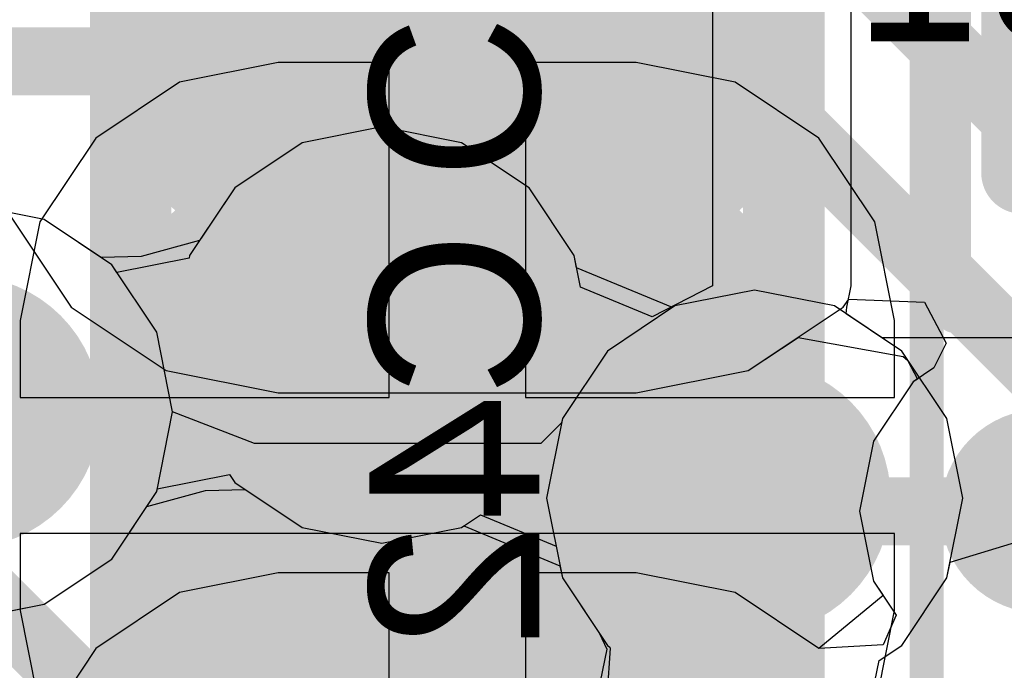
# Model space of a CAD drawing. Header units: millimetres. Extents: x -2 to 68, y -2 to 27.4.
# Tile 84 of 256: x 19.6 to 21.1, y 5.3 to 6.3. Entities that reach past the tile are written whole.
import ezdxf

# ---------------------------------------------------------------- set-up
doc = ezdxf.new("R2010")
doc.units = ezdxf.units.MM
for name, color, linetype in [('BottomLayer', 5, 'Continuous'), ('BottomPaste', 16, 'Continuous'), ('BottomSolder', 6, 'Continuous'), ('DrillGuide', 244, 'Continuous'), ('Mechanical10', 56, 'Continuous'), ('Mechanical13', 56, 'Continuous'), ('Mechanical15', 56, 'Continuous'), ('Mechanical17', 56, 'Continuous'), ('Mechanical2', 216, 'Continuous'), ('Mechanical6', 56, 'Continuous'), ('MidLayer1', 16, 'Continuous'), ('MidLayer2', 76, 'Continuous'), ('MidLayer3', 90, 'Continuous'), ('MidLayer4', 156, 'Continuous'), ('MidLayer5', 130, 'Continuous'), ('MidLayer6', 216, 'Continuous'), ('MidLayer7', 6, 'Continuous'), ('MidLayer8', 54, 'Continuous'), ('MultiLayer', 9, 'Continuous'), ('TopLayer', 1, 'Continuous'), ('TopPaste', 8, 'Continuous'), ('TopSolder', 216, 'Continuous'), ('ViaHoleLayer', 16, 'Continuous')]:
    doc.layers.add(name, color=color, linetype=linetype)

# ---------------------------------------------------------------- blocks, each defined once
blk = doc.blocks.new('CAP_0201_B_316')
at = {"layer": 'BottomLayer', "const_width": 0.0806}
for points in [[(-0.3897, 0.0894, 1), (-0.3091, 0.0894, 1)], [(-0.2409, 0.0894, 1), (-0.1603, 0.0894, 1)], [(0.1603, 0.0894, 1), (0.2409, 0.0894, 1)], [(0.3091, 0.0894, 1), (0.3897, 0.0894, 1)], [(-0.3897, -0.0894, 1), (-0.3091, -0.0894, 1)], [(-0.2409, -0.0894, 1), (-0.1603, -0.0894, 1)], [(0.1603, -0.0894, 1), (0.2409, -0.0894, 1)], [(0.3091, -0.0894, 1), (0.3897, -0.0894, 1)]]:
    blk.add_lwpolyline(points, format="xyb", close=True, dxfattribs=at)
at = {"layer": 'BottomLayer'}
for points in [[(-0.2006, 0.17), (-0.3494, 0.17), (-0.2006, -0.17), (-0.3494, -0.17)], [(0.2006, -0.17), (0.3494, -0.17), (0.2006, 0.17), (0.3494, 0.17)], [(-0.12, 0.0894), (-0.43, 0.0894), (-0.12, -0.0894), (-0.43, -0.0894)], [(0.12, -0.0894), (0.43, -0.0894), (0.12, 0.0894), (0.43, 0.0894)]]:
    blk.add_solid(points, dxfattribs=at)
at = {"layer": 'BottomPaste', "const_width": 0.0806}
for points in [[(-0.3897, 0.0894, 1), (-0.3091, 0.0894, 1)], [(-0.2409, 0.0894, 1), (-0.1603, 0.0894, 1)], [(0.1603, 0.0894, 1), (0.2409, 0.0894, 1)], [(0.3091, 0.0894, 1), (0.3897, 0.0894, 1)], [(-0.3897, -0.0894, 1), (-0.3091, -0.0894, 1)], [(-0.2409, -0.0894, 1), (-0.1603, -0.0894, 1)], [(0.1603, -0.0894, 1), (0.2409, -0.0894, 1)], [(0.3091, -0.0894, 1), (0.3897, -0.0894, 1)]]:
    blk.add_lwpolyline(points, format="xyb", close=True, dxfattribs=at)
at = {"layer": 'BottomPaste'}
for points in [[(-0.2006, 0.17), (-0.3494, 0.17), (-0.2006, -0.17), (-0.3494, -0.17)], [(0.2006, -0.17), (0.3494, -0.17), (0.2006, 0.17), (0.3494, 0.17)], [(-0.12, 0.0894), (-0.43, 0.0894), (-0.12, -0.0894), (-0.43, -0.0894)], [(0.12, -0.0894), (0.43, -0.0894), (0.12, 0.0894), (0.43, 0.0894)]]:
    blk.add_solid(points, dxfattribs=at)
at = {"layer": 'BottomSolder', "const_width": 0.0806}
for points in [[(-0.3897, 0.0894, 1), (-0.3091, 0.0894, 1)], [(-0.2409, 0.0894, 1), (-0.1603, 0.0894, 1)], [(0.1603, 0.0894, 1), (0.2409, 0.0894, 1)], [(0.3091, 0.0894, 1), (0.3897, 0.0894, 1)], [(-0.3897, -0.0894, 1), (-0.3091, -0.0894, 1)], [(-0.2409, -0.0894, 1), (-0.1603, -0.0894, 1)], [(0.1603, -0.0894, 1), (0.2409, -0.0894, 1)], [(0.3091, -0.0894, 1), (0.3897, -0.0894, 1)]]:
    blk.add_lwpolyline(points, format="xyb", close=True, dxfattribs=at)
at = {"layer": 'BottomSolder'}
for points in [[(-0.2006, 0.17), (-0.3494, 0.17), (-0.2006, -0.17), (-0.3494, -0.17)], [(0.2006, -0.17), (0.3494, -0.17), (0.2006, 0.17), (0.3494, 0.17)], [(-0.12, 0.0894), (-0.43, 0.0894), (-0.12, -0.0894), (-0.43, -0.0894)], [(0.12, -0.0894), (0.43, -0.0894), (0.12, 0.0894), (0.43, 0.0894)]]:
    blk.add_solid(points, dxfattribs=at)
at = {"layer": 'Mechanical10', "const_width": 0.12}
for points in [[(-0.32, 0.17), (0.32, 0.17)], [(-0.32, 0.17), (-0.32, -0.17)], [(0.32, 0.17), (0.32, -0.17)], [(-0.32, -0.17), (0.32, -0.17)]]:
    blk.add_lwpolyline(points, dxfattribs=at)
at = {"layer": 'Mechanical10', "const_width": 0.06}
for points in [[(-0.35, 0.17, 1), (-0.29, 0.17, 1)], [(-0.35, 0.17, 1), (-0.29, 0.17, 1)], [(0.29, 0.17, 1), (0.35, 0.17, 1)], [(0.29, 0.17, 1), (0.35, 0.17, 1)], [(-0.35, -0.17, 1), (-0.29, -0.17, 1)], [(-0.35, -0.17, 1), (-0.29, -0.17, 1)], [(0.29, -0.17, 1), (0.35, -0.17, 1)], [(0.29, -0.17, 1), (0.35, -0.17, 1)]]:
    blk.add_lwpolyline(points, format="xyb", close=True, dxfattribs=at)
at = {"layer": 'Mechanical6', "const_width": 0.05}
for points in [[(-0.53, 0.27), (0.53, 0.27)], [(-0.53, 0.27), (-0.53, -0.27)], [(0.53, 0.27), (0.53, -0.27)], [(0, 0.135), (0, -0.135)], [(-0.135, 0), (0.135, 0)], [(-0.53, -0.27), (0.53, -0.27)]]:
    blk.add_lwpolyline(points, dxfattribs=at)
at = {"layer": 'Mechanical6'}
for points, const_width in [([(-0.5425, 0.27, 1), (-0.5175, 0.27, 1)], 0.025), ([(-0.5425, 0.27, 1), (-0.5175, 0.27, 1)], 0.025), ([(0.5175, 0.27, 1), (0.5425, 0.27, 1)], 0.025), ([(0.5175, 0.27, 1), (0.5425, 0.27, 1)], 0.025), ([(-0.0125, 0.135, 1), (0.0125, 0.135, 1)], 0.025), ([(0.1013, 0, 1), (-0.1013, 0, 1)], 0.05), ([(-0.1475, 0, 1), (-0.1225, 0, 1)], 0.025), ([(-0.1138, 0, 1), (-0.0888, 0, 1)], 0.025), ([(0.0888, 0, 1), (0.1138, 0, 1)], 0.025), ([(0.1225, 0, 1), (0.1475, 0, 1)], 0.025), ([(-0.0125, -0.135, 1), (0.0125, -0.135, 1)], 0.025), ([(-0.5425, -0.27, 1), (-0.5175, -0.27, 1)], 0.025), ([(-0.5425, -0.27, 1), (-0.5175, -0.27, 1)], 0.025), ([(0.5175, -0.27, 1), (0.5425, -0.27, 1)], 0.025), ([(0.5175, -0.27, 1), (0.5425, -0.27, 1)], 0.025)]:
    blk.add_lwpolyline(points, format="xyb", close=True, dxfattribs=dict(at, const_width=const_width))
blk = doc.blocks.new('CAP_0603_411')
at = {"layer": 'Mechanical13', "const_width": 0.12}
for points in [[(-0.88, 0.48), (0.88, 0.48)], [(-0.88, 0.48), (-0.88, -0.48)], [(-0.88, -0.48), (0.88, -0.48)]]:
    blk.add_lwpolyline(points, dxfattribs=at)
at = {"layer": 'Mechanical13', "const_width": 0.06}
for points in [[(-0.91, 0.48, 1), (-0.85, 0.48, 1)], [(-0.91, 0.48, 1), (-0.85, 0.48, 1)], [(-0.91, -0.48, 1), (-0.85, -0.48, 1)], [(-0.91, -0.48, 1), (-0.85, -0.48, 1)]]:
    blk.add_lwpolyline(points, format="xyb", close=True, dxfattribs=at)
at = {"layer": 'Mechanical15'}
for points, const_width in [([(0.25, 0, 1), (-0.25, 0, 1)], 0.05), ([(-0.3575, 0, 1), (-0.3325, 0, 1)], 0.025), ([(-0.2625, 0, 1), (-0.2375, 0, 1)], 0.025)]:
    blk.add_lwpolyline(points, format="xyb", close=True, dxfattribs=dict(at, const_width=const_width))
at = {"layer": 'Mechanical15', "const_width": 0.05}
for points in [[(-0.345, 0), (0.345, 0)], [(-1.39, -0.69), (1.39, -0.69)]]:
    blk.add_lwpolyline(points, dxfattribs=at)
at = {"layer": 'TopLayer', "const_width": 0.2219}
for points in [[(-1.0741, 0.2631, 1), (-0.8522, 0.2631, 1)], [(-0.6478, 0.2631, 1), (-0.4259, 0.2631, 1)], [(-1.0741, -0.2631, 1), (-0.8522, -0.2631, 1)], [(-0.6478, -0.2631, 1), (-0.4259, -0.2631, 1)]]:
    blk.add_lwpolyline(points, format="xyb", close=True, dxfattribs=at)
at = {"layer": 'TopLayer'}
for points in [[(-0.5369, 0.485), (-0.9632, 0.485), (-0.5369, -0.485), (-0.9632, -0.485)], [(-0.315, 0.2631), (-1.185, 0.2631), (-0.315, -0.2631), (-1.185, -0.2631)]]:
    blk.add_solid(points, dxfattribs=at)
at = {"layer": 'TopPaste', "const_width": 0.2219}
for points in [[(-1.0741, 0.2631, 1), (-0.8522, 0.2631, 1)], [(-0.6478, 0.2631, 1), (-0.4259, 0.2631, 1)], [(-1.0741, -0.2631, 1), (-0.8522, -0.2631, 1)], [(-0.6478, -0.2631, 1), (-0.4259, -0.2631, 1)]]:
    blk.add_lwpolyline(points, format="xyb", close=True, dxfattribs=at)
at = {"layer": 'TopPaste'}
for points in [[(-0.5369, 0.485), (-0.9632, 0.485), (-0.5369, -0.485), (-0.9632, -0.485)], [(-0.315, 0.2631), (-1.185, 0.2631), (-0.315, -0.2631), (-1.185, -0.2631)]]:
    blk.add_solid(points, dxfattribs=at)
at = {"layer": 'TopSolder', "const_width": 0.2219}
for points in [[(-1.0741, 0.2631, 1), (-0.8522, 0.2631, 1)], [(-0.6478, 0.2631, 1), (-0.4259, 0.2631, 1)], [(-1.0741, -0.2631, 1), (-0.8522, -0.2631, 1)], [(-0.6478, -0.2631, 1), (-0.4259, -0.2631, 1)]]:
    blk.add_lwpolyline(points, format="xyb", close=True, dxfattribs=at)
at = {"layer": 'TopSolder'}
for points in [[(-0.5369, 0.485), (-0.9632, 0.485), (-0.5369, -0.485), (-0.9632, -0.485)], [(-0.315, 0.2631), (-1.185, 0.2631), (-0.315, -0.2631), (-1.185, -0.2631)]]:
    blk.add_solid(points, dxfattribs=at)
blk = doc.blocks.new('CAP_0603_B_412')
at = {"layer": 'BottomLayer', "const_width": 0.2219}
for points in [[(0.4259, 0.2631, 1), (0.6478, 0.2631, 1)], [(0.4259, -0.2631, 1), (0.6478, -0.2631, 1)]]:
    blk.add_lwpolyline(points, format="xyb", close=True, dxfattribs=at)
at = {"layer": 'BottomLayer'}
for points in [[(0.5369, -0.485), (0.9632, -0.485), (0.5369, 0.485), (0.9632, 0.485)], [(0.315, -0.2631), (1.185, -0.2631), (0.315, 0.2631), (1.185, 0.2631)]]:
    blk.add_solid(points, dxfattribs=at)
at = {"layer": 'BottomPaste', "const_width": 0.2219}
for points in [[(0.4259, 0.2631, 1), (0.6478, 0.2631, 1)], [(0.4259, -0.2631, 1), (0.6478, -0.2631, 1)]]:
    blk.add_lwpolyline(points, format="xyb", close=True, dxfattribs=at)
at = {"layer": 'BottomPaste'}
for points in [[(0.5369, -0.485), (0.9632, -0.485), (0.5369, 0.485), (0.9632, 0.485)], [(0.315, -0.2631), (1.185, -0.2631), (0.315, 0.2631), (1.185, 0.2631)]]:
    blk.add_solid(points, dxfattribs=at)
at = {"layer": 'BottomSolder', "const_width": 0.2219}
for points in [[(0.4259, 0.2631, 1), (0.6478, 0.2631, 1)], [(0.4259, -0.2631, 1), (0.6478, -0.2631, 1)]]:
    blk.add_lwpolyline(points, format="xyb", close=True, dxfattribs=at)
at = {"layer": 'BottomSolder'}
for points in [[(0.5369, -0.485), (0.9632, -0.485), (0.5369, 0.485), (0.9632, 0.485)], [(0.315, -0.2631), (1.185, -0.2631), (0.315, 0.2631), (1.185, 0.2631)]]:
    blk.add_solid(points, dxfattribs=at)
at = {"layer": 'Mechanical10', "const_width": 0.12}
for points in [[(-0.88, 0.48), (0.88, 0.48)], [(-0.88, -0.48), (0.88, -0.48)]]:
    blk.add_lwpolyline(points, dxfattribs=at)
at = {"layer": 'Mechanical6', "const_width": 0.05}
for points in [[(0, 0.345), (0, -0.345)], [(-0.345, 0), (0.345, 0)], [(-1.39, -0.69), (1.39, -0.69)]]:
    blk.add_lwpolyline(points, dxfattribs=at)
at = {"layer": 'Mechanical6'}
for points, const_width in [([(-0.0125, 0.345, 1), (0.0125, 0.345, 1)], 0.025), ([(0.25, 0, 1), (-0.25, 0, 1)], 0.05), ([(-0.2625, 0, 1), (-0.2375, 0, 1)], 0.025), ([(0.2375, 0, 1), (0.2625, 0, 1)], 0.025), ([(0.3325, 0, 1), (0.3575, 0, 1)], 0.025), ([(-0.0125, -0.345, 1), (0.0125, -0.345, 1)], 0.025)]:
    blk.add_lwpolyline(points, format="xyb", close=True, dxfattribs=dict(at, const_width=const_width))

msp = doc.modelspace()

# ---------------------------------------------------------------- linework, layer by layer
at = {"layer": 'BottomLayer'}
for p, q in [((19.5895, 5.9973), (19.6827, 5.8577)), ((19.5895, 5.9973), (19.6827, 5.8577)), ((20.8173, 5.8577), (20.8252, 5.8696)), ((20.8252, 5.8696), (20.9365, 5.8649)), ((20.9365, 5.8649), (20.9682, 5.8051)), ((19.6827, 5.8577), (19.8223, 5.7645)), ((19.6827, 5.8577), (19.8223, 5.7645)), ((20.6777, 5.7645), (20.8173, 5.8577)), ((20.6777, 5.7645), (20.7509, 5.8133)), ((20.7509, 5.8133), (20.9053, 5.7851)), ((20.9682, 5.8051), (20.9505, 5.7684)), ((20.9053, 5.7851), (20.9118, 5.7797)), ((20.9118, 5.7797), (20.9262, 5.7521)), ((19.8223, 5.7645), (19.9869, 5.7317)), ((19.8223, 5.7645), (19.9869, 5.7317)), ((20.5131, 5.7317), (20.6777, 5.7645)), ((20.5131, 5.7317), (20.6777, 5.7645)), ((20.9505, 5.7684), (20.92, 5.748)), ((20.92, 5.748), (20.8618, 5.6608)), ((20.92, 5.748), (20.8618, 5.6608)), ((20.9262, 5.7521), (20.92, 5.748)), ((19.9869, 5.7317), (20.5131, 5.7317)), ((19.9869, 5.7317), (20.5131, 5.7317)), ((20.8618, 5.6608), (20.8413, 5.558)), ((20.8618, 5.6608), (20.8413, 5.558)), ((20.8413, 5.558), (20.8618, 5.4552)), ((20.8413, 5.558), (20.8618, 5.4552)), ((19.9869, 5.4673), (19.8418, 5.4384)), ((19.9869, 5.4673), (19.8418, 5.4384)), ((20.15, 5.4673), (19.9869, 5.4673)), ((20.15, 5.4673), (19.9869, 5.4673)), ((20.15, 4.975), (20.15, 5.4673)), ((20.15, 4.975), (20.15, 5.4673)), ((20.5131, 5.4673), (20.35, 5.4673)), ((20.35, 5.4673), (20.35, 4.875)), ((20.5131, 5.4673), (20.35, 5.4673)), ((20.35, 5.4673), (20.35, 4.875)), ((20.6582, 5.4384), (20.5131, 5.4673)), ((20.6582, 5.4384), (20.5131, 5.4673)), ((20.8618, 5.4552), (20.8759, 5.4341)), ((20.8618, 5.4552), (20.8951, 5.4054)), ((19.8418, 5.4384), (19.7188, 5.3562)), ((19.8418, 5.4384), (19.7188, 5.3562)), ((20.7812, 5.3562), (20.6582, 5.4384)), ((20.7812, 5.3562), (20.6582, 5.4384)), ((20.8759, 5.4341), (20.7812, 5.3562)), ((20.8951, 5.4054), (20.8758, 5.3619)), ((19.7188, 5.3562), (19.6366, 5.2332)), ((19.7188, 5.3562), (19.6366, 5.2332)), ((20.8758, 5.3619), (20.7812, 5.3562))]:
    msp.add_line(p, q, dxfattribs=at)
for points, const_width in [([(20.25, 6.375), (20.25, 7.058)], 0.25), ([(21.11, 5.558), (21.1568, 5.558)], 0.127)]:
    msp.add_lwpolyline(points, dxfattribs=dict(at, const_width=const_width))
for points, const_width in [([(20.1875, 6.375, 1), (20.3125, 6.375, 1)], 0.125), ([(21.035, 5.558, 1), (21.185, 5.558, 1)], 0.15), ([(21.0782, 5.558, 1), (21.1417, 5.558, 1)], 0.0635)]:
    msp.add_lwpolyline(points, format="xyb", close=True, dxfattribs=dict(at, const_width=const_width))
at = {"layer": 'DrillGuide', "const_width": 0.1}
for points in [[(20.0892, 5.8167, 1), (20.1892, 5.8167, 1)], [(19.4758, 5.7039, 1), (19.5758, 5.7039, 1)], [(20.637, 5.577, 1), (20.737, 5.577, 1)]]:
    msp.add_lwpolyline(points, format="xyb", close=True, dxfattribs=at)
at = {"layer": 'MidLayer1'}
for p, q in [((19.6429, 5.9865), (19.5258, 6.0098)), ((19.7421, 5.9202), (19.6429, 5.9865)), ((19.8084, 5.821), (19.7421, 5.9202)), ((20.687, 5.8829), (20.5699, 5.8596)), ((20.8041, 5.8596), (20.687, 5.8829)), ((20.5699, 5.8596), (20.4707, 5.7933)), ((20.9033, 5.7933), (20.8041, 5.8596)), ((19.8317, 5.7039), (19.8084, 5.821)), ((20.4707, 5.7933), (20.4044, 5.6941)), ((20.9696, 5.6941), (20.9033, 5.7933)), ((19.8084, 5.5869), (19.8317, 5.7039)), ((20.4044, 5.6941), (20.3811, 5.577)), ((20.9929, 5.577), (20.9696, 5.6941)), ((19.7421, 5.4877), (19.8084, 5.5869)), ((20.3811, 5.577), (20.4044, 5.4599)), ((20.9696, 5.4599), (20.9929, 5.577)), ((19.6429, 5.4214), (19.7421, 5.4877)), ((20.4044, 5.4599), (20.459, 5.3783)), ((20.9033, 5.3607), (20.9696, 5.4599)), ((19.5933, 5.4115), (19.6429, 5.4214)), ((20.459, 5.3783), (20.4696, 5.3554)), ((20.4696, 5.3554), (20.443, 5.2265)), ((20.87, 5.3385), (20.9033, 5.3607)), ((20.8434, 5.2096), (20.87, 5.3385))]:
    msp.add_line(p, q, dxfattribs=at)
at = {"layer": 'MidLayer1', "const_width": 0.2}
for points in [[(20.0392, 5.8167, 1), (20.2392, 5.8167, 1)], [(19.4258, 5.7039, 1), (19.6258, 5.7039, 1)], [(20.587, 5.577, 1), (20.787, 5.577, 1)]]:
    msp.add_lwpolyline(points, format="xyb", close=True, dxfattribs=at)
at = {"layer": 'MidLayer2'}
for p, q in [((20.9742, 5.4831), (21.112, 5.5249)), ((20.9696, 5.4599), (20.9742, 5.4831)), ((20.9033, 5.3607), (20.9696, 5.4599)), ((20.87, 5.3385), (20.9033, 5.3607)), ((20.8434, 5.2096), (20.87, 5.3385))]:
    msp.add_line(p, q, dxfattribs=at)
at = {"layer": 'MidLayer2', "const_width": 0.1}
for points in [[(20.7468, 6.459), (21.9904, 5.2154)], [(18.2543, 6.219), (20.6474, 6.219)], [(20.6474, 6.219), (21.891, 4.9755)], [(19.5561, 5.4393), (22.115, 2.8805)]]:
    msp.add_lwpolyline(points, dxfattribs=at)
at = {"layer": 'MidLayer2'}
for points, const_width in [([(20.6224, 6.219, 1), (20.6724, 6.219, 1)], 0.05), ([(20.6224, 6.219, 1), (20.6724, 6.219, 1)], 0.05), ([(20.0392, 5.8167, 1), (20.2392, 5.8167, 1)], 0.2), ([(19.4258, 5.7039, 1), (19.6258, 5.7039, 1)], 0.2), ([(20.587, 5.577, 1), (20.787, 5.577, 1)], 0.2)]:
    msp.add_lwpolyline(points, format="xyb", close=True, dxfattribs=dict(at, const_width=const_width))
at = {"layer": 'MidLayer3'}
for p, q in [((19.6429, 5.9865), (19.5258, 6.0098)), ((19.7421, 5.9202), (19.6429, 5.9865)), ((19.8084, 5.821), (19.7421, 5.9202)), ((20.687, 5.8829), (20.5699, 5.8596)), ((20.8041, 5.8596), (20.687, 5.8829)), ((20.5699, 5.8596), (20.4707, 5.7933)), ((20.9033, 5.7933), (20.8041, 5.8596)), ((19.8317, 5.704), (19.8084, 5.821)), ((20.4707, 5.7933), (20.4044, 5.6941)), ((20.9696, 5.6941), (20.9033, 5.7933)), ((19.9519, 5.6574), (19.8317, 5.704)), ((20.4031, 5.6877), (20.3728, 5.6574)), ((20.4044, 5.6941), (20.4031, 5.6877)), ((20.9929, 5.577), (20.9696, 5.6941)), ((20.3728, 5.6574), (19.9519, 5.6574)), ((20.9696, 5.4599), (20.9929, 5.577)), ((20.9033, 5.3607), (20.9696, 5.4599)), ((20.87, 5.3385), (20.9033, 5.3607)), ((20.8434, 5.2096), (20.87, 5.3385))]:
    msp.add_line(p, q, dxfattribs=at)
for points, const_width in [([(20.0392, 5.8167, 1), (20.2392, 5.8167, 1)], 0.2), ([(19.4258, 5.7039, 1), (19.6258, 5.7039, 1)], 0.2), ([(20.587, 5.577, 1), (20.787, 5.577, 1)], 0.2), ([(20.6279, 5.577, 1), (20.6779, 5.577, 1)], 0.05), ([(20.6279, 5.577, 1), (20.6779, 5.577, 1)], 0.05), ([(20.662, 5.577, 1), (20.712, 5.577, 1)], 0.05), ([(19.8641, 5.4025, 1), (19.9141, 5.4025, 1)], 0.05), ([(19.8641, 5.4025, 1), (19.9141, 5.4025, 1)], 0.05), ([(20.4534, 5.4025, 1), (20.5034, 5.4025, 1)], 0.05), ([(20.4534, 5.4025, 1), (20.5034, 5.4025, 1)], 0.05)]:
    msp.add_lwpolyline(points, format="xyb", close=True, dxfattribs=dict(at, const_width=const_width))
at = {"layer": 'MidLayer3', "const_width": 0.1}
for points in [[(20.4784, 5.4025), (20.6529, 5.577)], [(20.6529, 5.577), (20.687, 5.577)], [(19.3866, 4.9), (19.8891, 5.4025)], [(19.8891, 5.4025), (20.4784, 5.4025)]]:
    msp.add_lwpolyline(points, dxfattribs=at)
at = {"layer": 'MidLayer4'}
for p, q in [((19.6429, 5.9865), (19.5258, 6.0098)), ((19.7421, 5.9202), (19.6429, 5.9865)), ((19.8084, 5.821), (19.7421, 5.9202)), ((20.687, 5.8829), (20.5699, 5.8596)), ((20.8041, 5.8596), (20.687, 5.8829)), ((20.5699, 5.8596), (20.4707, 5.7933)), ((20.8739, 5.8129), (20.8041, 5.8596)), ((19.8317, 5.7039), (19.8084, 5.821)), ((21.11, 5.8129), (20.8739, 5.8129)), ((20.4707, 5.7933), (20.4044, 5.6941)), ((19.8084, 5.5869), (19.8317, 5.7039)), ((20.4044, 5.6941), (20.3811, 5.577)), ((19.7421, 5.4877), (19.8084, 5.5869)), ((20.3811, 5.577), (20.4044, 5.4599)), ((19.6429, 5.4214), (19.7421, 5.4877)), ((20.4044, 5.4599), (20.459, 5.3783)), ((19.5933, 5.4115), (19.6429, 5.4214)), ((20.459, 5.3783), (20.4696, 5.3554)), ((20.4696, 5.3554), (20.443, 5.2265))]:
    msp.add_line(p, q, dxfattribs=at)
for points, const_width in [([(20.0392, 5.8167, 1), (20.2392, 5.8167, 1)], 0.2), ([(19.4258, 5.7039, 1), (19.6258, 5.7039, 1)], 0.2), ([(20.587, 5.577, 1), (20.787, 5.577, 1)], 0.2), ([(21.035, 5.558, 1), (21.185, 5.558, 1)], 0.15), ([(20.662, 5.577, 1), (20.712, 5.577, 1)], 0.05), ([(20.681, 5.558, 1), (20.731, 5.558, 1)], 0.05), ([(20.681, 5.558, 1), (20.731, 5.558, 1)], 0.05)]:
    msp.add_lwpolyline(points, format="xyb", close=True, dxfattribs=dict(at, const_width=const_width))
at = {"layer": 'MidLayer4', "const_width": 0.1}
for points in [[(20.687, 5.577), (20.706, 5.558)], [(20.706, 5.558), (21.11, 5.558)]]:
    msp.add_lwpolyline(points, dxfattribs=at)
at = {"layer": 'MidLayer5'}
for p, q in [((19.6429, 5.9865), (19.5258, 6.0098)), ((19.7421, 5.9202), (19.6429, 5.9865)), ((19.8084, 5.821), (19.7421, 5.9202)), ((20.687, 5.8829), (20.5699, 5.8596)), ((20.8041, 5.8596), (20.687, 5.8829)), ((20.5699, 5.8596), (20.4707, 5.7933)), ((20.9033, 5.7933), (20.8041, 5.8596)), ((19.8317, 5.7039), (19.8084, 5.821)), ((20.4707, 5.7933), (20.4044, 5.6941)), ((20.9696, 5.6941), (20.9033, 5.7933)), ((19.8084, 5.5869), (19.8317, 5.7039)), ((20.4044, 5.6941), (20.3811, 5.577)), ((20.9929, 5.577), (20.9696, 5.6941)), ((19.7421, 5.4877), (19.8084, 5.5869)), ((20.3811, 5.577), (20.4044, 5.4599)), ((20.9696, 5.4599), (20.9929, 5.577)), ((19.6429, 5.4214), (19.7421, 5.4877)), ((20.4044, 5.4599), (20.459, 5.3783)), ((20.9033, 5.3607), (20.9696, 5.4599)), ((19.5933, 5.4115), (19.6429, 5.4214)), ((20.459, 5.3783), (20.4696, 5.3554)), ((20.4696, 5.3554), (20.443, 5.2265)), ((20.87, 5.3385), (20.9033, 5.3607)), ((20.8434, 5.2096), (20.87, 5.3385))]:
    msp.add_line(p, q, dxfattribs=at)
at = {"layer": 'MidLayer5', "const_width": 0.2}
for points in [[(20.0392, 5.8167, 1), (20.2392, 5.8167, 1)], [(19.4258, 5.7039, 1), (19.6258, 5.7039, 1)], [(20.587, 5.577, 1), (20.787, 5.577, 1)]]:
    msp.add_lwpolyline(points, format="xyb", close=True, dxfattribs=at)
at = {"layer": 'MidLayer6'}
for p, q in [((20.1392, 6.1225), (20.0222, 6.0993)), ((20.2563, 6.0993), (20.1392, 6.1225)), ((20.0222, 6.0993), (19.9229, 6.033)), ((20.3555, 6.033), (20.2563, 6.0993)), ((19.9229, 6.033), (19.8712, 5.9556)), ((20.4218, 5.9337), (20.3555, 6.033)), ((19.6429, 5.9865), (19.5258, 6.0098)), ((19.7265, 5.9306), (19.6429, 5.9865)), ((19.8712, 5.9556), (19.7852, 5.932)), ((20.4254, 5.9157), (20.4218, 5.9337)), ((19.7852, 5.932), (19.7265, 5.9306)), ((20.5665, 5.8573), (20.4254, 5.9157)), ((20.687, 5.8829), (20.5699, 5.8596)), ((20.8041, 5.8596), (20.687, 5.8829)), ((20.5699, 5.8596), (20.5665, 5.8573)), ((20.9033, 5.7933), (20.8041, 5.8596)), ((20.9696, 5.6941), (20.9033, 5.7933)), ((20.9929, 5.577), (20.9696, 5.6941)), ((19.7938, 5.565), (19.8798, 5.5886)), ((19.8798, 5.5886), (19.9385, 5.59)), ((19.9385, 5.59), (20.0222, 5.5341)), ((20.9696, 5.4599), (20.9929, 5.577)), ((19.7421, 5.4877), (19.7938, 5.565)), ((20.0222, 5.5341), (20.1392, 5.5108)), ((20.1392, 5.5108), (20.2563, 5.5341)), ((20.2563, 5.5341), (20.2597, 5.5364)), ((20.2597, 5.5364), (20.4008, 5.4779)), ((19.6429, 5.4214), (19.7421, 5.4877)), ((20.4008, 5.4779), (20.4044, 5.4599)), ((20.4044, 5.4599), (20.459, 5.3783)), ((20.9033, 5.3607), (20.9696, 5.4599)), ((19.5933, 5.4115), (19.6429, 5.4214)), ((20.459, 5.3783), (20.4696, 5.3554)), ((20.4696, 5.3554), (20.443, 5.2265)), ((20.87, 5.3385), (20.9033, 5.3607)), ((20.8434, 5.2096), (20.87, 5.3385))]:
    msp.add_line(p, q, dxfattribs=at)
at = {"layer": 'MidLayer6', "const_width": 0.2}
for points in [[(20.0392, 5.8167, 1), (20.2392, 5.8167, 1)], [(19.4258, 5.7039, 1), (19.6258, 5.7039, 1)], [(20.587, 5.577, 1), (20.787, 5.577, 1)]]:
    msp.add_lwpolyline(points, format="xyb", close=True, dxfattribs=at)
at = {"layer": 'MidLayer7'}
for p, q in [((20.1392, 6.1225), (20.0222, 6.0993)), ((20.2563, 6.0993), (20.1392, 6.1225)), ((20.0222, 6.0993), (19.9229, 6.033)), ((20.3555, 6.033), (20.2563, 6.0993)), ((19.9229, 6.033), (19.8712, 5.9556)), ((20.4218, 5.9337), (20.3555, 6.033)), ((19.6429, 5.9865), (19.5258, 6.0098)), ((19.7265, 5.9306), (19.6429, 5.9865)), ((19.8712, 5.9556), (19.7852, 5.932)), ((20.4254, 5.9157), (20.4218, 5.9337)), ((19.7852, 5.932), (19.7265, 5.9306)), ((20.5665, 5.8573), (20.4254, 5.9157)), ((20.687, 5.8829), (20.5699, 5.8596)), ((20.8041, 5.8596), (20.687, 5.8829)), ((20.5699, 5.8596), (20.5665, 5.8573)), ((20.9033, 5.7933), (20.8041, 5.8596)), ((20.9696, 5.6941), (20.9033, 5.7933)), ((20.9929, 5.577), (20.9696, 5.6941)), ((19.7938, 5.565), (19.8798, 5.5886)), ((19.8798, 5.5886), (19.9385, 5.59)), ((19.9385, 5.59), (20.0222, 5.5341)), ((20.9696, 5.4599), (20.9929, 5.577)), ((19.7421, 5.4877), (19.7938, 5.565)), ((20.0222, 5.5341), (20.1392, 5.5108)), ((20.1392, 5.5108), (20.2563, 5.5341)), ((20.2563, 5.5341), (20.2597, 5.5364)), ((20.2597, 5.5364), (20.4008, 5.4779)), ((19.6429, 5.4214), (19.7421, 5.4877)), ((20.4008, 5.4779), (20.4044, 5.4599)), ((20.4044, 5.4599), (20.459, 5.3783)), ((20.9033, 5.3607), (20.9696, 5.4599)), ((19.5933, 5.4115), (19.6429, 5.4214)), ((20.459, 5.3783), (20.4696, 5.3554)), ((20.4696, 5.3554), (20.443, 5.2265)), ((20.87, 5.3385), (20.9033, 5.3607)), ((20.8434, 5.2096), (20.87, 5.3385))]:
    msp.add_line(p, q, dxfattribs=at)
at = {"layer": 'MidLayer7', "const_width": 0.2}
for points in [[(20.0392, 5.8167, 1), (20.2392, 5.8167, 1)], [(19.4258, 5.7039, 1), (19.6258, 5.7039, 1)], [(20.587, 5.577, 1), (20.787, 5.577, 1)]]:
    msp.add_lwpolyline(points, format="xyb", close=True, dxfattribs=at)
at = {"layer": 'MidLayer8'}
for p, q in [((20.625, 7.4641), (20.625, 5.8889)), ((20.8289, 5.8889), (20.8289, 7.4641)), ((20.1392, 6.1225), (20.0222, 6.0993)), ((20.2563, 6.0993), (20.1392, 6.1225)), ((20.0222, 6.0993), (19.9229, 6.033)), ((20.3555, 6.033), (20.2563, 6.0993)), ((19.9229, 6.033), (19.8566, 5.9337)), ((20.4218, 5.9337), (20.3555, 6.033)), ((19.6429, 5.9865), (19.5258, 6.0098)), ((19.7421, 5.9202), (19.6429, 5.9865)), ((19.8566, 5.9337), (19.8559, 5.93)), ((20.4311, 5.8871), (20.4218, 5.9337)), ((19.7497, 5.9088), (19.7421, 5.9202)), ((19.8559, 5.93), (19.7497, 5.9088)), ((20.5362, 5.8435), (20.4311, 5.8871)), ((20.625, 5.8889), (20.5362, 5.8435)), ((20.8227, 5.8577), (20.8289, 5.8889)), ((20.8216, 5.8479), (20.8227, 5.8577)), ((20.9033, 5.7933), (20.8216, 5.8479)), ((20.9696, 5.6941), (20.9033, 5.7933)), ((20.9929, 5.577), (20.9696, 5.6941)), ((19.8091, 5.5907), (19.9153, 5.6118)), ((19.9153, 5.6118), (19.9229, 5.6004)), ((19.9229, 5.6004), (20.0222, 5.5341)), ((19.7421, 5.4877), (19.8084, 5.5869)), ((19.8084, 5.5869), (19.8091, 5.5907)), ((20.9696, 5.4599), (20.9929, 5.577)), ((20.2563, 5.5341), (20.284, 5.5526)), ((20.284, 5.5526), (20.3951, 5.5066)), ((20.0222, 5.5341), (20.1392, 5.5108)), ((20.1392, 5.5108), (20.2563, 5.5341)), ((20.3951, 5.5066), (20.4044, 5.4599)), ((19.6429, 5.4214), (19.7421, 5.4877)), ((20.4044, 5.4599), (20.4707, 5.3607)), ((20.9033, 5.3607), (20.9696, 5.4599)), ((19.5689, 5.4066), (19.6429, 5.4214)), ((20.4747, 5.3569), (20.4673, 5.2427)), ((20.4707, 5.3607), (20.4741, 5.3584)), ((20.4741, 5.3584), (20.4747, 5.3569)), ((20.87, 5.3385), (20.9033, 5.3607)), ((20.8434, 5.2096), (20.87, 5.3385))]:
    msp.add_line(p, q, dxfattribs=at)
at = {"layer": 'MidLayer8', "const_width": 0.2}
for points in [[(20.0392, 5.8167, 1), (20.2392, 5.8167, 1)], [(19.4258, 5.7039, 1), (19.6258, 5.7039, 1)], [(20.587, 5.577, 1), (20.787, 5.577, 1)]]:
    msp.add_lwpolyline(points, format="xyb", close=True, dxfattribs=at)
at = {"layer": 'MultiLayer'}
for points, const_width in [([(20.0392, 5.8167, 1), (20.2392, 5.8167, 1)], 0.2), ([(19.4258, 5.7039, 1), (19.6258, 5.7039, 1)], 0.2), ([(20.587, 5.577, 1), (20.787, 5.577, 1)], 0.2), ([(21.035, 5.558, 1), (21.185, 5.558, 1)], 0.15)]:
    msp.add_lwpolyline(points, format="xyb", close=True, dxfattribs=dict(at, const_width=const_width))
at = {"layer": 'TopLayer'}
for p, q in [((19.9869, 6.2173), (19.8418, 6.1884)), ((19.9869, 6.2173), (19.8418, 6.1884)), ((20.15, 6.2173), (19.9869, 6.2173)), ((20.15, 6.2173), (19.9869, 6.2173)), ((20.15, 5.725), (20.15, 6.2173)), ((20.15, 5.725), (20.15, 6.2173)), ((20.5131, 6.2173), (20.35, 6.2173)), ((20.35, 6.2173), (20.35, 5.725)), ((20.5131, 6.2173), (20.35, 6.2173)), ((20.35, 6.2173), (20.35, 5.725)), ((20.6582, 6.1884), (20.5131, 6.2173)), ((20.6582, 6.1884), (20.5131, 6.2173)), ((19.8418, 6.1884), (19.7188, 6.1062)), ((19.8418, 6.1884), (19.7188, 6.1062)), ((20.7812, 6.1062), (20.6582, 6.1884)), ((20.7812, 6.1062), (20.6582, 6.1884)), ((19.7188, 6.1062), (19.6366, 5.9832)), ((19.7188, 6.1062), (19.6366, 5.9832)), ((20.8634, 5.9832), (20.7812, 6.1062)), ((20.8634, 5.9832), (20.7812, 6.1062)), ((19.6366, 5.9832), (19.6077, 5.8382)), ((19.6366, 5.9832), (19.6077, 5.8382)), ((20.8923, 5.8382), (20.8634, 5.9832)), ((20.8923, 5.8382), (20.8634, 5.9832)), ((19.6077, 5.8382), (19.6077, 5.725)), ((19.6077, 5.8382), (19.6077, 5.725)), ((20.8923, 5.725), (20.8923, 5.8382)), ((20.8923, 5.725), (20.8923, 5.8382)), ((19.6077, 5.725), (20.15, 5.725)), ((19.6077, 5.725), (20.15, 5.725)), ((20.35, 5.725), (20.8923, 5.725)), ((20.35, 5.725), (20.8923, 5.725)), ((20.25, 5.525), (19.6077, 5.525)), ((19.6077, 5.525), (19.6077, 5.4119)), ((20.25, 5.525), (19.6077, 5.525)), ((19.6077, 5.525), (19.6077, 5.4119)), ((20.8923, 5.525), (20.25, 5.525)), ((20.8923, 5.525), (20.25, 5.525)), ((20.8923, 5.4119), (20.8923, 5.525)), ((20.8923, 5.4119), (20.8923, 5.525)), ((19.6077, 5.4119), (19.6366, 5.2668)), ((19.6077, 5.4119), (19.6366, 5.2668)), ((20.8634, 5.2668), (20.8923, 5.4119)), ((20.8634, 5.2668), (20.8923, 5.4119))]:
    msp.add_line(p, q, dxfattribs=at)
at = {"layer": 'TopLayer', "const_width": 0.2}
for points in [[(20.065, 5.44), (20.25, 5.625)], [(20.065, 4.5), (20.065, 5.44)]]:
    msp.add_lwpolyline(points, dxfattribs=at)
at = {"layer": 'TopLayer', "const_width": 0.1}
for points in [[(20.2, 5.625, 1), (20.3, 5.625, 1)], [(20.015, 5.44, 1), (20.115, 5.44, 1)], [(20.015, 5.44, 1), (20.115, 5.44, 1)]]:
    msp.add_lwpolyline(points, format="xyb", close=True, dxfattribs=at)
at = {"layer": 'ViaHoleLayer', "const_width": 0.1}
for points in [[(20.0892, 5.8167, 1), (20.1892, 5.8167, 1)], [(19.4758, 5.7039, 1), (19.5758, 5.7039, 1)], [(20.637, 5.577, 1), (20.737, 5.577, 1)]]:
    msp.add_lwpolyline(points, format="xyb", close=True, dxfattribs=at)

# ---------------------------------------------------------------- block references
at = {"rotation": 90}
for name, p in [('CAP_0603_411', (20.25, 6.375)), ('CAP_0603_B_412', (20.25, 5.625)), ('CAP_0201_B_316', (21.25, 6.375))]:
    msp.add_blockref(name, p, dxfattribs=at)

# ---------------------------------------------------------------- texts
at = {"layer": 'Mechanical17', "text_generation_flag": 2}
msp.add_text('C181', height=0.25, dxfattribs=at).set_placement((21.6408, 6.2484))
msp.add_text('C42', height=0.25, rotation=90, dxfattribs=at).set_placement((20.3708, 5.969))
at = {"layer": 'Mechanical2'}
msp.add_text('C43', height=0.25, rotation=90, dxfattribs=at).set_placement((20.3708, 6.0452))

doc.saveas('drawing.dxf')
